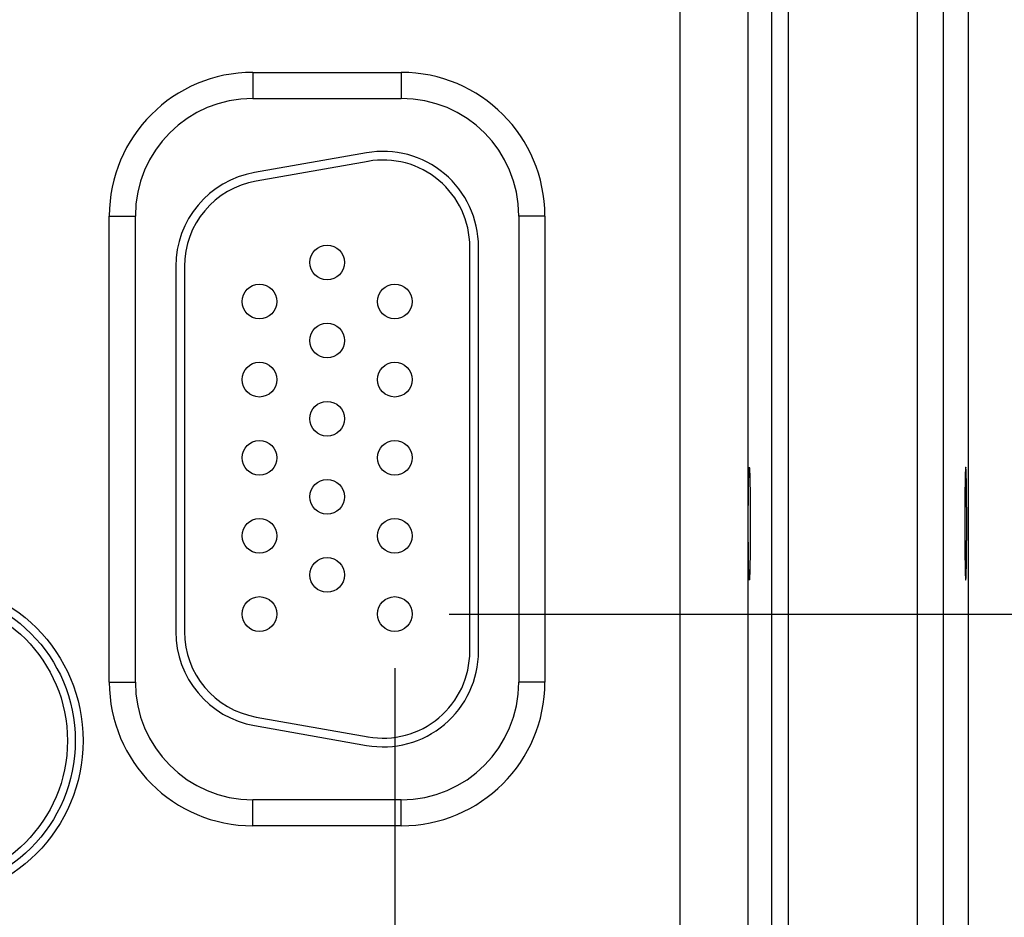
# Model space of a CAD drawing. Header units: inches. Extents: x 0 to 34, y 0 to 22.
# Tile 55 of 75: x 21.3 to 22.4, y 14.7 to 15.8. Entities that reach past the tile are written whole.
import ezdxf

# ---------------------------------------------------------------- set-up
doc = ezdxf.new("R2010")
doc.units = ezdxf.units.IN
doc.header["$LTSCALE"] = 1.87
doc.header["$MEASUREMENT"] = 0
doc.layers.get('0').update_dxf_attribs({"linetype": 'CONTINUOUS'})
doc.layers.add('DIMENSIONS', color=7, linetype='CONTINUOUS')
doc.styles.get("Standard").update_dxf_attribs({"font": 'txt', "width": 0.8})
doc.dimstyles.new('DIMSTYLE_1', dxfattribs={"dimtxt": 0.125, "dimasz": 0.18, "dimexe": 0.18, "dimexo": 0.0625, "dimgap": 0.09, "dimtad": 0, "dimtih": 1, "dimtoh": 1, "dimdec": 3, "dimzin": 4, "dimdsep": 46, "dimtxsty": 'STANDARD', "dimblk": '_FILLED', "dimblk1": '_FILLED', "dimblk2": '_FILLED', "dimcen": 0.09, "dimadec": 0, "dimazin": 0, "dimtp": 0.01, "dimtm": 0.01, "dimtfac": 1, "dimtdec": 3, "dimtofl": 0, "dimtmove": 0, "dimatfit": 3, "dimldrblk": '_FILLED', "dimfxl": 1, "dimtolj": 1, "dimtzin": 4, "dimarcsym": 0})

# ---------------------------------------------------------------- blocks, each defined once
blk = doc.blocks.new('_FILLED')
at = {"color": 0, "linetype": 'BYBLOCK'}
blk.add_solid([(0, 0), (-1, 0.1736), (-1, -0.1736)], dxfattribs=at)
blk = doc.blocks.new('*D6')
at = {"layer": 'DIMENSIONS', "color": 2, "linetype": 'CONTINUOUS'}
for p, q in [((21.7249, 15.0361), (21.7249, 13.343)), ((22.3859, 14.1575), (22.3859, 13.343)), ((21.7249, 13.468), (21.3649, 13.468)), ((22.3859, 13.468), (22.6398, 13.468))]:
    blk.add_line(p, q, dxfattribs=at)
at = {"layer": 'DIMENSIONS', "color": 2, "linetype": 'CONTINUOUS', "xscale": 0.18, "yscale": 0.18, "zscale": 0.18}
blk.add_blockref('_FILLED', (21.7249, 13.468), dxfattribs=at)
at = {"layer": 'DIMENSIONS', "color": 2, "linetype": 'CONTINUOUS', "xscale": 0.18, "yscale": 0.18, "zscale": 0.18, "rotation": 180}
blk.add_blockref('_FILLED', (22.3859, 13.468), dxfattribs=at)
at = {"layer": 'DIMENSIONS', "color": 2, "linetype": 'CONTINUOUS', "width": 0.8}
for s, p in [('[', (23.2273, 13.4055)), (']', (23.8273, 13.4055)), ('.661', (22.7023, 13.4055)), ('16.79', (23.3273, 13.4055))]:
    blk.add_text(s, height=0.125, dxfattribs=at).set_placement(p)
blk = doc.blocks.new('*D7')
at = {"layer": 'DIMENSIONS', "color": 2, "linetype": 'CONTINUOUS'}
for p, q in [((20.7949, 15.0361), (20.7949, 12.593)), ((21.7249, 15.0361), (21.7249, 12.593)), ((20.7949, 12.718), (21.2599, 12.718)), ((21.7249, 12.718), (21.2599, 12.718)), ((21.2599, 12.718), (23.0734, 12.718))]:
    blk.add_line(p, q, dxfattribs=at)
at = {"layer": 'DIMENSIONS', "color": 2, "linetype": 'CONTINUOUS', "xscale": 0.18, "yscale": 0.18, "zscale": 0.18, "rotation": 180}
blk.add_blockref('_FILLED', (20.7949, 12.718), dxfattribs=at)
at = {"layer": 'DIMENSIONS', "color": 2, "linetype": 'CONTINUOUS', "xscale": 0.18, "yscale": 0.18, "zscale": 0.18}
blk.add_blockref('_FILLED', (21.7249, 12.718), dxfattribs=at)
at = {"layer": 'DIMENSIONS', "color": 2, "linetype": 'CONTINUOUS', "width": 0.8}
for s, p in [('[', (23.9609, 12.6555)), (']', (24.5609, 12.6555)), ('3x ', (23.1359, 12.6555)), ('.930', (23.4359, 12.6555)), ('23.62', (24.0609, 12.6555))]:
    blk.add_text(s, height=0.125, dxfattribs=at).set_placement(p)
blk = doc.blocks.new('*D13')
at = {"layer": 'DIMENSIONS', "color": 2, "linetype": 'CONTINUOUS'}
for p, q in [((23.1359, 15.0986), (23.1359, 15.4586)), ((21.7874, 15.0986), (23.2609, 15.0986)), ((22.442, 14.2184), (23.2609, 14.2184)), ((23.1359, 14.2184), (23.1359, 13.8584))]:
    blk.add_line(p, q, dxfattribs=at)
at = {"layer": 'DIMENSIONS', "color": 2, "linetype": 'CONTINUOUS', "xscale": 0.18, "yscale": 0.18, "zscale": 0.18}
for p, rotation in [((23.1359, 15.0986), 270), ((23.1359, 14.2184), 90)]:
    blk.add_blockref('_FILLED', p, dxfattribs=dict(at, rotation=rotation))
at = {"layer": 'DIMENSIONS', "color": 2, "linetype": 'CONTINUOUS', "width": 0.8}
for s, p in [('[', (23.0484, 14.6241)), (']', (23.6484, 14.6241)), ('.880', (22.5234, 14.6241)), ('22.36', (23.1484, 14.6241))]:
    blk.add_text(s, height=0.125, dxfattribs=at).set_placement(p)
blk = doc.blocks.new('*D23')
at = {"layer": 'DIMENSIONS', "color": 2, "linetype": 'CONTINUOUS'}
for p, q in [((21.7815, 16.2536), (24.0109, 16.2536)), ((23.8859, 16.2536), (23.8859, 15.727)), ((23.8859, 14.2184), (23.8859, 15.477)), ((22.4725, 14.2184), (24.0109, 14.2184))]:
    blk.add_line(p, q, dxfattribs=at)
at = {"layer": 'DIMENSIONS', "color": 2, "linetype": 'CONTINUOUS', "xscale": 0.18, "yscale": 0.18, "zscale": 0.18}
for p, rotation in [((23.8859, 16.2536), 90), ((23.8859, 14.2184), 270)]:
    blk.add_blockref('_FILLED', p, dxfattribs=dict(at, rotation=rotation))
at = {"layer": 'DIMENSIONS', "color": 2, "linetype": 'CONTINUOUS', "width": 0.8}
for s, p in [('[', (23.8984, 15.5395)), (']', (24.3984, 15.5395)), ('2.035', (23.2734, 15.5395)), ('51.7', (23.9984, 15.5395))]:
    blk.add_text(s, height=0.125, dxfattribs=at).set_placement(p)

msp = doc.modelspace()

# ---------------------------------------------------------------- linework, layer by layer
at = {"color": 7, "linetype": 'CONTINUOUS'}
for p, q in [((22.327, 17.5868), (22.327, 14.3184)), ((22.357, 17.5868), (22.357, 14.3184)), ((22.3859, 17.5724), (22.3859, 14.3328)), ((22.0538, 14.3913), (22.0538, 17.514)), ((22.1596, 14.4414), (22.1596, 17.4638)), ((22.1786, 14.4414), (22.1786, 17.4638)), ((22.1318, 17.436), (22.1318, 14.4692)), ((21.5614, 15.7226), (21.7324, 15.7226)), ((21.5614, 15.7226), (21.5614, 15.6926)), ((21.7324, 15.7226), (21.7324, 15.6926)), ((21.5614, 15.6926), (21.7324, 15.6926)), ((21.6923, 15.6299), (21.5633, 15.6072)), ((21.6941, 15.6201), (21.5651, 15.5973)), ((21.3959, 15.5571), (21.4259, 15.5571)), ((21.3959, 15.0201), (21.3959, 15.5571)), ((21.4259, 15.0201), (21.4259, 15.5571)), ((21.898, 15.5571), (21.868, 15.5571)), ((21.868, 15.5571), (21.868, 15.0201)), ((21.898, 15.5571), (21.898, 15.0201)), ((21.8114, 15.0556), (21.8114, 15.5216)), ((21.8214, 15.0556), (21.8214, 15.5216)), ((21.4724, 15.4989), (21.4724, 15.0784)), ((21.4824, 15.4989), (21.4824, 15.0784)), ((21.3959, 15.0201), (21.4259, 15.0201)), ((21.898, 15.0201), (21.868, 15.0201)), ((21.5651, 14.9799), (21.6941, 14.9571)), ((21.5633, 14.97), (21.6923, 14.9473)), ((21.7324, 14.8846), (21.5614, 14.8846)), ((21.5614, 14.8546), (21.5614, 14.8846)), ((21.7324, 14.8546), (21.7324, 14.8846)), ((21.7324, 14.8546), (21.5614, 14.8546))]:
    msp.add_line(p, q, dxfattribs=at)
for centre, radius in [((21.6469, 15.5036), 0.02), ((21.5689, 15.4586), 0.02), ((21.7249, 15.4586), 0.02), ((21.6469, 15.4136), 0.02), ((21.5689, 15.3686), 0.02), ((21.7249, 15.3686), 0.02), ((21.6469, 15.3236), 0.02), ((21.5689, 15.2786), 0.02), ((21.7249, 15.2786), 0.02), ((21.6469, 15.2336), 0.02), ((21.5689, 15.1886), 0.02), ((21.7249, 15.1886), 0.02), ((21.6469, 15.1436), 0.02), ((21.1819, 14.9526), 0.1838), ((21.1819, 14.9526), 0.1748), ((21.1819, 14.9526), 0.1748), ((21.1819, 14.9526), 0.1658), ((21.5689, 15.0986), 0.02), ((21.7249, 15.0986), 0.02)]:
    msp.add_circle(centre, radius, dxfattribs=at)
for centre, radius, start, end in [((21.5614, 15.5571), 0.1655, 90, 180), ((21.7324, 15.5571), 0.1655, 0, 90), ((21.5614, 15.5571), 0.1355, 90, 180), ((21.7324, 15.5571), 0.1355, 0, 90), ((21.7114, 15.5216), 0.11, 0, 100), ((21.7114, 15.5216), 0.1, 0, 100), ((21.5824, 15.4989), 0.11, 100, 180), ((21.5824, 15.4989), 0.1, 100, 180), ((21.5824, 15.0784), 0.11, 180, 260), ((21.5824, 15.0784), 0.1, 180, 260), ((21.7114, 15.0556), 0.11, 260, 360), ((21.7114, 15.0556), 0.1, 260, 360), ((21.5614, 15.0201), 0.1655, 180, 270), ((21.5614, 15.0201), 0.1355, 180, 270), ((21.7324, 15.0201), 0.1355, 270, 360), ((21.7324, 15.0201), 0.1655, 270, 360)]:
    msp.add_arc(centre, radius, start, end, dxfattribs=at)
for points in [[(22.1334, 15.1376), (22.1334, 15.1376), (22.1333, 15.138), (22.1332, 15.1385), (22.1332, 15.1395), (22.1331, 15.1408), (22.133, 15.1425), (22.1329, 15.1445), (22.1328, 15.1469), (22.1328, 15.1496), (22.1327, 15.1526), (22.1326, 15.1559), (22.1326, 15.1595), (22.1325, 15.1633), (22.1325, 15.1674), (22.1324, 15.1716), (22.1324, 15.1761), (22.1324, 15.1807), (22.1323, 15.1854), (22.1323, 15.1903), (22.1323, 15.1952), (22.1323, 15.2001), (22.1323, 15.2051), (22.1323, 15.21), (22.1323, 15.215), (22.1323, 15.2198), (22.1324, 15.2245), (22.1324, 15.2291), (22.1324, 15.2336), (22.1325, 15.2378), (22.1325, 15.2419), (22.1326, 15.2457), (22.1326, 15.2493), (22.1327, 15.2526), (22.1328, 15.2556), (22.1328, 15.2583), (22.1329, 15.2607), (22.133, 15.2627), (22.1331, 15.2644), (22.1332, 15.2657), (22.1332, 15.2667), (22.1333, 15.2672), (22.1334, 15.2676), (22.1334, 15.2676)], [(22.1334, 15.2676), (22.1335, 15.2676), (22.1335, 15.2672), (22.1336, 15.2667), (22.1337, 15.2657), (22.1338, 15.2644), (22.1339, 15.2627), (22.1339, 15.2607), (22.134, 15.2583), (22.1341, 15.2556), (22.1342, 15.2526), (22.1342, 15.2493), (22.1343, 15.2457), (22.1343, 15.2419), (22.1344, 15.2378), (22.1344, 15.2336), (22.1345, 15.2291), (22.1345, 15.2245), (22.1345, 15.2198), (22.1345, 15.215), (22.1346, 15.21), (22.1346, 15.2051), (22.1346, 15.2001), (22.1346, 15.1952), (22.1345, 15.1903), (22.1345, 15.1854), (22.1345, 15.1807), (22.1345, 15.1761), (22.1344, 15.1716), (22.1344, 15.1674), (22.1343, 15.1633), (22.1343, 15.1595), (22.1342, 15.1559), (22.1342, 15.1526), (22.1341, 15.1496), (22.134, 15.1469), (22.1339, 15.1445), (22.1339, 15.1425), (22.1338, 15.1408), (22.1337, 15.1395), (22.1336, 15.1385), (22.1335, 15.138), (22.1335, 15.1376), (22.1334, 15.1376)], [(22.3829, 15.2676), (22.3829, 15.2676), (22.3828, 15.2672), (22.3827, 15.2667), (22.3827, 15.2657), (22.3826, 15.2644), (22.3825, 15.2627), (22.3824, 15.2607), (22.3824, 15.2583), (22.3823, 15.2556), (22.3822, 15.2526), (22.3821, 15.2493), (22.3821, 15.2457), (22.382, 15.2419), (22.382, 15.2378), (22.3819, 15.2336), (22.3819, 15.2291), (22.3819, 15.2245), (22.3818, 15.2198), (22.3818, 15.215), (22.3818, 15.21), (22.3818, 15.2051), (22.3818, 15.2001), (22.3818, 15.1952), (22.3818, 15.1903), (22.3818, 15.1854), (22.3819, 15.1807), (22.3819, 15.1761), (22.3819, 15.1716), (22.382, 15.1674), (22.382, 15.1633), (22.3821, 15.1595), (22.3821, 15.1559), (22.3822, 15.1526), (22.3823, 15.1496), (22.3824, 15.1469), (22.3824, 15.1445), (22.3825, 15.1425), (22.3826, 15.1408), (22.3827, 15.1395), (22.3827, 15.1385), (22.3828, 15.138), (22.3829, 15.1376), (22.3829, 15.1376)], [(22.3829, 15.1376), (22.383, 15.1376), (22.383, 15.138), (22.3831, 15.1385), (22.3832, 15.1395), (22.3833, 15.1408), (22.3834, 15.1425), (22.3834, 15.1445), (22.3835, 15.1469), (22.3836, 15.1496), (22.3837, 15.1526), (22.3837, 15.1559), (22.3838, 15.1595), (22.3838, 15.1633), (22.3839, 15.1674), (22.3839, 15.1716), (22.384, 15.1761), (22.384, 15.1807), (22.384, 15.1854), (22.3841, 15.1903), (22.3841, 15.1952), (22.3841, 15.2001), (22.3841, 15.2051), (22.3841, 15.21), (22.3841, 15.215), (22.384, 15.2198), (22.384, 15.2245), (22.384, 15.2291), (22.3839, 15.2336), (22.3839, 15.2378), (22.3838, 15.2419), (22.3838, 15.2457), (22.3837, 15.2493), (22.3837, 15.2526), (22.3836, 15.2556), (22.3835, 15.2583), (22.3834, 15.2607), (22.3834, 15.2627), (22.3833, 15.2644), (22.3832, 15.2657), (22.3831, 15.2667), (22.383, 15.2672), (22.383, 15.2676), (22.3829, 15.2676)]]:
    msp.add_open_spline(points, degree=3, knots=[0, 0, 0, 0, 0.00161, 0.006055, 0.013373, 0.023528, 0.036497, 0.052174, 0.070448, 0.091282, 0.114509, 0.139947, 0.167551, 0.197111, 0.228381, 0.261296, 0.295632, 0.331093, 0.367588, 0.404898, 0.442695, 0.480842, 0.519158, 0.557305, 0.595102, 0.632412, 0.668907, 0.704368, 0.738704, 0.771619, 0.802889, 0.832449, 0.860053, 0.885491, 0.908718, 0.929552, 0.947826, 0.963503, 0.976472, 0.986627, 0.993945, 0.99839, 1, 1, 1, 1], dxfattribs=at)

# ---------------------------------------------------------------- dimensions: what is measured, and where the dimension line sits
at = {"layer": 'DIMENSIONS', "color": 2, "linetype": 'CONTINUOUS'}
for base, p1, p2, angle, picture, middle in [((23.8859, 16.2536), (22.4725, 14.2184), (21.7815, 16.2536), 90, '*D23', (23.8859, 15.602)), ((23.1359, 15.0986), (22.442, 14.2184), (21.7874, 15.0986), 90, '*D13', (23.1359, 14.6866)), ((21.7249, 13.468), (22.3859, 14.1575), (21.7249, 15.0361), 180, '*D6', (23.3148, 13.468))]:
    dim = msp.add_linear_dim(base=base, p1=p1, p2=p2, angle=angle, dimstyle='DIMSTYLE_1', dxfattribs=at)
    dim.commit()
    dim.dimension.update_dxf_attribs({"geometry": picture, "text_midpoint": middle, "dimtype": 160})
dim = msp.add_linear_dim(base=(20.7949, 12.718), p1=(21.7249, 15.0361), p2=(20.7949, 15.0361), angle=180, text='3x <>', dimstyle='DIMSTYLE_1', dxfattribs=at)
dim.commit()
dim.dimension.update_dxf_attribs({"geometry": '*D7', "text_midpoint": (23.8984, 12.718), "dimtype": 160})

doc.saveas('drawing.dxf')
